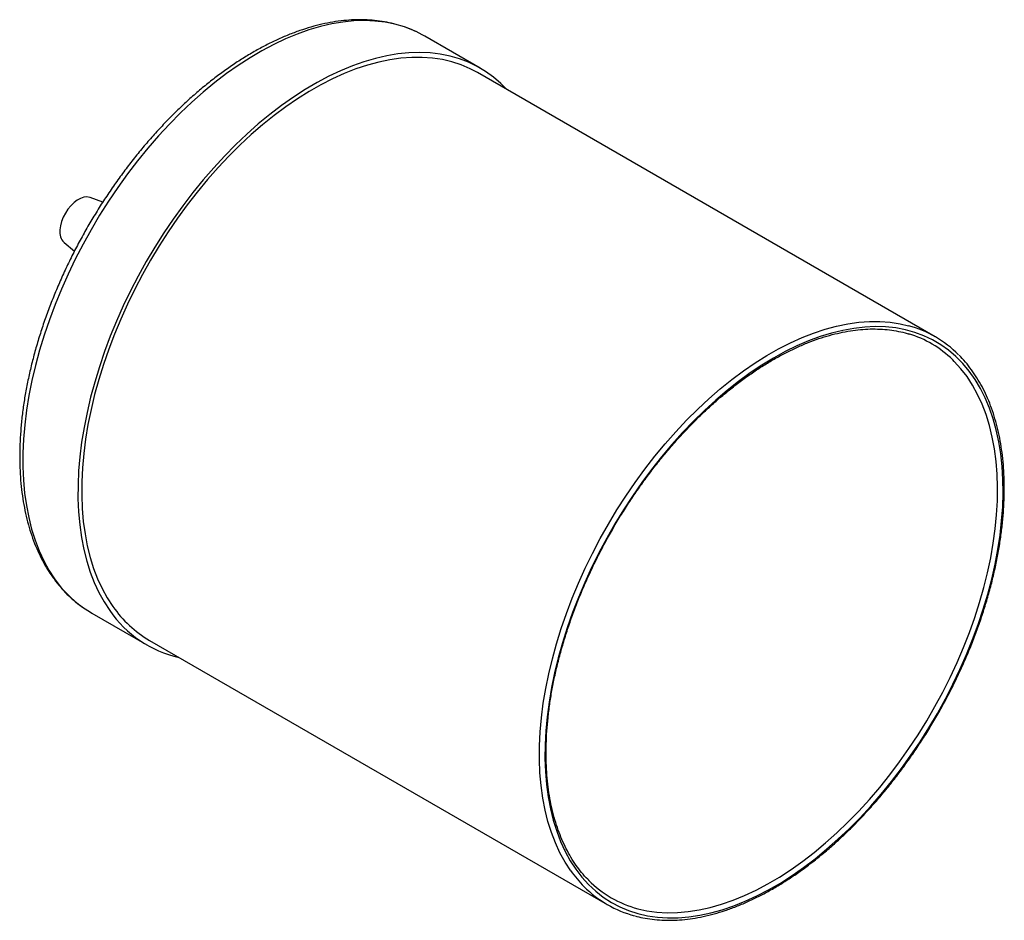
# Paper-space layout '_Isométrica' of a CAD drawing. Header units: millimetres. Extents: x -73 to 302, y -231 to 113.
import ezdxf

# ---------------------------------------------------------------- set-up
doc = ezdxf.new("R2010")
doc.units = ezdxf.units.MM

psp = doc.layouts.new('_Isométrica')

# ---------------------------------------------------------------- linework, layer by layer
at = {"color": 7, "linetype": 'Continuous', "lineweight": 25}
for p, q in [((102.37, 94.17), (81.34, 106.31)), ((275.86, -8.29), (101.37, 92.44)), ((-41.48, 43.04), (-46.28, 44.8)), ((-56.2, 27.62), (-52.26, 24.34)), ((-45.65, -113.67), (-24.62, -125.81)), ((-23.62, -124.07), (150.87, -224.81))]:
    psp.add_line(p, q, dxfattribs=at)
at = {"color": 8, "linetype": 'Continuous', "lineweight": 25, "flags": 128}
for points in [[(77.96, 108.06), (76.96, 108.51), (73.49, 109.84), (69.88, 110.88), (66.14, 111.63), (62.27, 112.09), (58.29, 112.26), (54.22, 112.13), (50.04, 111.71), (45.79, 111), (41.47, 110), (37.08, 108.72), (32.65, 107.15), (28.18, 105.3), (23.69, 103.17), (19.18, 100.78), (14.67, 98.12), (10.16, 95.2), (5.67, 92.04), (1.22, 88.63), (-3.19, 84.99), (-7.55, 81.12), (-11.85, 77.04), (-16.07, 72.76), (-20.2, 68.28), (-24.24, 63.63), (-28.18, 58.8), (-31.99, 53.81), (-35.68, 48.68), (-39.24, 43.42), (-42.65, 38.03), (-45.91, 32.55), (-49, 26.97), (-51.93, 21.31), (-54.69, 15.59), (-57.25, 9.82), (-59.63, 4.02), (-61.82, -1.8), (-63.8, -7.63), (-65.57, -13.45), (-67.14, -19.24), (-68.49, -24.99), (-69.62, -30.69), (-70.53, -36.32), (-71.22, -41.87), (-71.68, -47.32), (-71.92, -52.66), (-71.93, -57.88), (-71.72, -62.96), (-71.27, -67.89), (-70.6, -72.66), (-69.71, -77.26), (-68.6, -81.67), (-67.27, -85.88), (-65.72, -89.88), (-63.97, -93.67), (-62, -97.23), (-59.84, -100.55)], [(136.9, -211.89), (134.75, -208.6), (132.81, -205.06), (131.07, -201.3), (129.54, -197.32), (128.23, -193.13), (127.13, -188.75), (126.26, -184.18), (125.61, -179.44), (125.19, -174.54), (124.99, -169.49), (125.02, -164.3), (125.27, -158.99), (125.76, -153.57), (126.46, -148.05), (127.39, -142.46), (128.54, -136.8), (129.91, -131.08), (131.5, -125.33), (133.29, -119.56), (135.29, -113.78), (137.49, -108), (139.88, -102.25), (142.46, -96.53), (145.23, -90.87), (148.16, -85.27), (151.27, -79.75), (154.54, -74.33), (157.95, -69.01), (161.51, -63.82), (165.2, -58.76), (169.02, -53.85), (172.95, -49.1), (176.98, -44.53), (181.11, -40.14), (185.32, -35.94), (189.6, -31.96), (193.94, -28.18), (198.34, -24.64), (202.77, -21.33), (207.23, -18.27), (211.7, -15.46), (216.18, -12.91), (220.65, -10.62), (225.1, -8.61), (229.52, -6.87), (233.9, -5.42), (238.23, -4.25), (242.49, -3.37), (246.68, -2.78), (250.79, -2.48), (254.8, -2.47), (258.7, -2.76), (262.48, -3.34), (265.7, -4.08)], [(162.48, -226.37), (165.96, -227.14), (169.73, -227.67), (173.62, -227.91), (177.62, -227.85), (181.7, -227.49), (185.88, -226.84), (190.12, -225.9), (194.43, -224.67), (198.79, -223.15), (203.19, -221.35), (207.61, -219.27), (212.05, -216.91), (216.49, -214.3), (220.92, -211.42), (225.34, -208.29), (229.72, -204.92), (234.06, -201.31), (238.34, -197.48), (242.56, -193.43), (246.7, -189.18), (250.75, -184.74), (254.7, -180.12), (258.55, -175.33), (262.27, -170.38), (265.86, -165.29), (269.32, -160.07), (272.62, -154.73), (275.77, -149.3), (278.75, -143.77), (281.56, -138.18), (284.19, -132.52), (286.63, -126.83), (288.88, -121.11), (290.93, -115.37), (292.77, -109.64), (294.4, -103.93), (295.81, -98.25), (297.01, -92.62), (297.99, -87.05), (298.74, -81.56), (299.26, -76.16), (299.56, -70.87), (299.62, -65.7), (299.46, -60.67), (299.07, -55.79), (298.46, -51.06), (297.61, -46.51), (296.55, -42.15), (295.26, -37.98), (293.76, -34.02), (292.04, -30.28), (290.12, -26.77), (287.99, -23.49), (285.66, -20.47), (283.14, -17.69), (282.53, -17.09)]]:
    psp.add_lwpolyline(points, dxfattribs=at)
at = {"color": 7, "linetype": 'Continuous', "lineweight": 25, "flags": 128}
for points in [[(81.34, 106.31), (80.29, 106.9), (77.96, 108.06)], [(112.59, 85.96), (110.3, 88.27), (107.47, 90.71), (104.47, 92.87), (101.31, 94.76), (97.99, 96.37), (94.52, 97.7), (90.9, 98.74), (87.16, 99.49), (83.3, 99.95), (79.32, 100.12), (75.24, 99.99), (71.07, 99.58), (66.81, 98.87), (62.49, 97.87), (58.11, 96.58), (53.68, 95.01), (49.21, 93.16), (44.71, 91.04), (40.2, 88.64), (35.69, 85.98), (31.18, 83.07), (26.7, 79.9), (22.24, 76.49), (17.83, 72.85), (13.47, 68.99), (9.17, 64.91), (4.95, 60.62), (0.82, 56.15), (-3.22, 51.49), (-7.15, 46.66), (-10.97, 41.67), (-14.66, 36.54), (-18.22, 31.28), (-21.63, 25.9), (-24.88, 20.41), (-27.98, 14.83), (-30.91, 9.17), (-33.66, 3.45), (-36.23, -2.31), (-38.61, -8.12), (-40.79, -13.94), (-42.77, -19.77), (-44.55, -25.58), (-46.12, -31.37), (-47.47, -37.13), (-48.6, -42.83), (-49.51, -48.46), (-50.2, -54.01), (-50.66, -59.46), (-50.9, -64.8), (-50.91, -70.02), (-50.69, -75.1), (-50.25, -80.03), (-49.58, -84.8), (-48.69, -89.39), (-47.58, -93.8), (-46.25, -98.01), (-44.7, -102.02), (-42.94, -105.8), (-40.98, -109.36), (-38.81, -112.69)], [(101.37, 92.44), (98.55, 93.92), (95.17, 95.37), (91.65, 96.52), (87.99, 97.39), (84.21, 97.97), (80.3, 98.26), (76.3, 98.25), (72.19, 97.96), (68, 97.36), (63.74, 96.48), (59.41, 95.31), (55.03, 93.86), (50.61, 92.12), (46.16, 90.11), (41.69, 87.82), (37.21, 85.27), (32.73, 82.46), (28.28, 79.4), (23.84, 76.09), (19.45, 72.55), (15.11, 68.78), (10.83, 64.79), (6.62, 60.59), (2.49, 56.2), (-1.54, 51.63), (-5.47, 46.88), (-9.29, 41.97), (-12.98, 36.91), (-16.54, 31.72), (-19.95, 26.4), (-23.22, 20.98), (-26.33, 15.46), (-29.27, 9.86), (-32.03, 4.2), (-34.61, -1.52), (-37.01, -7.27), (-39.2, -13.04), (-41.2, -18.82), (-43, -24.6), (-44.58, -30.35), (-45.95, -36.06), (-47.1, -41.73), (-48.03, -47.32), (-48.73, -52.84), (-49.22, -58.26), (-49.47, -63.57), (-49.5, -68.75), (-49.3, -73.81), (-48.88, -78.71), (-48.23, -83.45), (-47.36, -88.02), (-46.26, -92.4), (-44.95, -96.59), (-43.42, -100.57), (-41.68, -104.33), (-39.74, -107.86), (-37.59, -111.16)], [(-46.28, 44.8), (-46.43, 44.86), (-47.5, 45.03), (-48.67, 44.9), (-49.9, 44.49), (-51.17, 43.81), (-52.42, 42.87), (-53.61, 41.7), (-54.72, 40.36), (-55.69, 38.86), (-56.51, 37.28), (-57.14, 35.65), (-57.57, 34.03), (-57.77, 32.47)], [(138.88, -211.36), (141.21, -214.4), (143.74, -217.19), (146.45, -219.71), (149.34, -221.97), (152.4, -223.96), (155.62, -225.66), (158.99, -227.08), (162.51, -228.22), (166.16, -229.07), (169.94, -229.62), (173.84, -229.88), (177.84, -229.85), (181.93, -229.52), (186.12, -228.9), (190.37, -227.99), (194.69, -226.79), (199.06, -225.3), (203.47, -223.53), (207.91, -221.49), (212.36, -219.17), (216.82, -216.58), (221.28, -213.74), (225.71, -210.64), (230.12, -207.3), (234.48, -203.73), (238.8, -199.92), (243.05, -195.91), (247.22, -191.69), (251.31, -187.27), (255.31, -182.67), (259.19, -177.9), (262.96, -172.97), (266.61, -167.89), (270.11, -162.69), (273.48, -157.36), (276.68, -151.93), (279.73, -146.41), (282.6, -140.81), (285.3, -135.15), (287.81, -129.45), (290.13, -123.71), (292.26, -117.95), (294.18, -112.19), (295.89, -106.45), (297.39, -100.73), (298.67, -95.06), (299.74, -89.44), (300.58, -83.9), (301.19, -78.44), (301.58, -73.09), (301.75, -67.84), (301.68, -62.73), (301.39, -57.76), (300.87, -52.95), (300.12, -48.3), (299.15, -43.83), (297.96, -39.55), (296.55, -35.48), (294.93, -31.62), (293.1, -27.98), (291.06, -24.57), (288.82, -21.41), (286.39, -18.5), (283.77, -15.84), (280.97, -13.45), (278, -11.33), (274.86, -9.48), (271.56, -7.91), (268.11, -6.63), (264.53, -5.64), (260.81, -4.94), (256.97, -4.54), (253.02, -4.42), (248.97, -4.6), (244.83, -5.08), (240.61, -5.84), (236.32, -6.9), (231.98, -8.24), (227.59, -9.87), (223.16, -11.78), (218.71, -13.96), (214.25, -16.42), (209.8, -19.13), (205.35, -22.1), (200.93, -25.32), (196.54, -28.78), (192.2, -32.47), (187.91, -36.38), (183.7, -40.5), (179.57, -44.82), (175.52, -49.33), (171.58, -54.02), (167.75, -58.87), (164.04, -63.87), (160.47, -69.02), (157.03, -74.28), (153.75, -79.66), (150.62, -85.14), (147.66, -90.7), (144.87, -96.33), (142.26, -102.02), (139.85, -107.74), (137.62, -113.49), (135.6, -119.25), (133.78, -125), (132.18, -130.74), (130.79, -136.43), (129.61, -142.08), (128.66, -147.66), (127.93, -153.16), (127.43, -158.57), (127.15, -163.87), (127.1, -169.05), (127.28, -174.09), (127.69, -178.99), (128.32, -183.72), (129.18, -188.28), (130.26, -192.66), (131.56, -196.83), (133.08, -200.8), (134.8, -204.55), (136.74, -208.08), (138.88, -211.36)], [(-49.14, -111.42), (-46.19, -113.35), (-45.65, -113.67)]]:
    psp.add_lwpolyline(points, dxfattribs=at)
at = {"color": 7, "linetype": 'Continuous', "lineweight": 25}
for centre, radius, start, end in [((-52.38, 31.54), 5.48, 170.2282, 225.743), ((254.71, -44.93), 42.3, 44.7795, 74.9401), ((253.76, -46.58), 41.21, 45.6997, 73.1106), ((-1.43, -86.05), 44.02, 214.7707, 239.722), ((-2.8, -87.9), 43.72, 214.5348, 257.3177), ((173.04, -186.4), 41.34, 224.8312, 255.1958), ((172.02, -188.16), 42.31, 224.7358, 255.2)]:
    psp.add_arc(centre, radius, start, end, dxfattribs=at)
at = {"color": 8, "linetype": 'Continuous', "lineweight": 25}
for centre, radius, start, end in [((-22.6, -74.59), 45.4, 214.8791, 234.2154), ((175.13, -184.99), 46.74, 215.1325, 224.8125)]:
    psp.add_arc(centre, radius, start, end, dxfattribs=at)
at = {"color": 7, "linetype": 'Continuous', "lineweight": 25}
for points, knots in [([(77.74, 108.16), (77.59, 108.23), (76.36, 108.85), (73.93, 109.77), (70.45, 110.88), (66.85, 111.71), (63.13, 112.28), (59.31, 112.59), (55.39, 112.63), (51.39, 112.41), (47.31, 111.92), (43.15, 111.16), (38.94, 110.13), (34.69, 108.84), (30.39, 107.29), (26.07, 105.49), (21.73, 103.43), (17.39, 101.13), (13.05, 98.59), (8.72, 95.82), (4.42, 92.82), (0.15, 89.6), (-4.08, 86.17), (-8.25, 82.54), (-12.36, 78.71), (-16.41, 74.7), (-20.37, 70.51), (-24.25, 66.16), (-28.03, 61.64), (-31.71, 56.99), (-35.28, 52.19), (-38.72, 47.27), (-42.04, 42.24), (-45.23, 37.1), (-48.27, 31.87), (-51.16, 26.56), (-53.9, 21.19), (-56.48, 15.75), (-58.89, 10.28), (-61.13, 4.77), (-63.19, -0.76), (-65.07, -6.3), (-66.76, -11.83), (-68.26, -17.34), (-69.57, -22.82), (-70.68, -28.27), (-71.59, -33.66), (-72.29, -38.98), (-72.79, -44.23), (-73.08, -49.39), (-73.16, -54.45), (-73.03, -59.4), (-72.7, -64.22), (-72.15, -68.91), (-71.39, -73.46), (-70.42, -77.85), (-69.25, -82.07), (-67.87, -86.11), (-66.28, -89.96), (-64.5, -93.62), (-62.63, -96.91), (-61.28, -98.89), (-60.66, -99.81)], [0, 0, 0, 0, 0.002359, 0.018851, 0.03536, 0.051906, 0.068502, 0.085157, 0.101875, 0.118657, 0.135497, 0.15239, 0.169328, 0.1863, 0.203299, 0.220316, 0.237346, 0.254383, 0.271422, 0.288459, 0.305493, 0.322521, 0.339545, 0.356562, 0.373572, 0.390577, 0.407577, 0.424571, 0.44156, 0.458545, 0.475528, 0.492507, 0.509484, 0.52646, 0.543436, 0.560412, 0.577388, 0.594366, 0.611346, 0.628329, 0.645315, 0.662305, 0.679301, 0.696302, 0.713309, 0.730323, 0.747344, 0.764373, 0.781409, 0.798452, 0.815502, 0.832557, 0.849616, 0.866676, 0.88373, 0.900776, 0.917805, 0.934811, 0.951784, 0.968714, 0.985593, 1, 1, 1, 1]), ([(139.04, -209.88), (138.69, -209.37), (137.65, -207.86), (136.06, -205.2), (134.34, -201.84), (132.81, -198.27), (131.47, -194.51), (130.32, -190.57), (129.36, -186.45), (128.6, -182.17), (128.03, -177.73), (127.67, -173.15), (127.51, -168.43), (127.55, -163.59), (127.79, -158.64), (128.24, -153.58), (128.88, -148.44), (129.72, -143.22), (130.76, -137.94), (132, -132.61), (133.43, -127.24), (135.05, -121.84), (136.85, -116.43), (138.84, -111.02), (141, -105.62), (143.33, -100.25), (145.83, -94.92), (148.49, -89.63), (151.3, -84.42), (154.27, -79.27), (157.37, -74.22), (160.6, -69.27), (163.96, -64.42), (167.44, -59.71), (171.02, -55.12), (174.71, -50.69), (178.49, -46.41), (182.35, -42.29), (186.28, -38.35), (190.27, -34.6), (194.32, -31.04), (198.42, -27.69), (202.55, -24.54), (206.7, -21.62), (210.86, -18.91), (215.04, -16.44), (219.2, -14.2), (223.35, -12.21), (227.47, -10.46), (231.56, -8.96), (235.6, -7.71), (239.59, -6.71), (243.52, -5.98), (247.37, -5.5), (251.14, -5.28), (254.82, -5.32), (258.41, -5.61), (261.88, -6.19), (264.39, -6.75), (265.69, -7.19), (265.92, -7.26)], [0, 0, 0, 0, 0.009224, 0.026943, 0.04464, 0.062312, 0.079962, 0.097595, 0.115215, 0.132826, 0.150432, 0.168034, 0.185635, 0.203236, 0.220838, 0.238441, 0.256046, 0.273654, 0.291264, 0.308877, 0.326492, 0.34411, 0.36173, 0.379352, 0.396975, 0.4146, 0.432226, 0.449853, 0.467481, 0.485109, 0.502737, 0.520364, 0.537991, 0.555617, 0.573242, 0.590865, 0.608486, 0.626105, 0.643722, 0.661337, 0.678948, 0.696556, 0.714162, 0.731764, 0.749363, 0.76696, 0.784555, 0.802148, 0.819741, 0.837334, 0.85493, 0.872532, 0.890142, 0.907764, 0.925402, 0.943062, 0.960747, 0.978463, 0.99621, 1, 1, 1, 1]), ([(161.46, -229.14), (162.42, -229.39), (164.54, -229.93), (167.95, -230.45), (171.67, -230.77), (175.49, -230.82), (179.4, -230.61), (183.39, -230.13), (187.45, -229.39), (191.57, -228.38), (195.73, -227.12), (199.94, -225.59), (204.18, -223.82), (208.44, -221.8), (212.71, -219.53), (216.98, -217.02), (221.23, -214.29), (225.47, -211.32), (229.69, -208.14), (233.86, -204.75), (237.98, -201.16), (242.05, -197.37), (246.05, -193.39), (249.97, -189.24), (253.81, -184.92), (257.56, -180.45), (261.21, -175.82), (264.74, -171.06), (268.16, -166.18), (271.45, -161.18), (274.6, -156.08), (277.62, -150.89), (280.49, -145.62), (283.2, -140.29), (285.76, -134.89), (288.15, -129.46), (290.36, -124), (292.4, -118.52), (294.26, -113.03), (295.93, -107.55), (297.41, -102.1), (298.7, -96.67), (299.79, -91.29), (300.68, -85.97), (301.38, -80.72), (301.86, -75.54), (302.15, -70.47), (302.22, -65.49), (302.09, -60.63), (301.76, -55.9), (301.22, -51.31), (300.47, -46.87), (299.52, -42.59), (298.37, -38.48), (297.02, -34.55), (295.47, -30.8), (293.74, -27.26), (291.81, -23.93), (289.7, -20.81), (287.43, -17.91), (285.77, -16.16), (284.94, -15.29)], [0, 0, 0, 0, 0.01387, 0.030726, 0.047607, 0.064514, 0.081447, 0.098404, 0.115382, 0.132377, 0.149385, 0.166403, 0.183428, 0.200457, 0.217489, 0.234521, 0.251552, 0.268582, 0.285609, 0.302635, 0.319658, 0.336678, 0.353697, 0.370713, 0.387727, 0.40474, 0.421751, 0.43876, 0.455769, 0.472777, 0.489784, 0.506791, 0.523799, 0.540806, 0.557814, 0.574823, 0.591833, 0.608844, 0.625857, 0.642872, 0.659889, 0.676908, 0.69393, 0.710954, 0.727982, 0.745012, 0.762045, 0.779081, 0.796119, 0.813158, 0.830198, 0.847236, 0.864271, 0.8813, 0.89832, 0.915327, 0.932319, 0.94929, 0.966237, 0.983158, 1, 1, 1, 1]), ([(-60.66, -99.81), (-60.25, -100.37), (-59.1, -101.96), (-57.05, -104.42), (-54.47, -107.08), (-51.91, -109.38), (-50.14, -110.68), (-49.35, -111.26)], [0, 0, 0, 0, 0.125174, 0.355811, 0.585725, 0.814792, 1, 1, 1, 1]), ([(143.94, -215.68), (143.76, -215.51), (142.75, -214.56), (141.1, -212.65), (139.71, -210.79), (139.04, -209.88)], [0, 0, 0, 0, 0.0988726, 0.5628781, 1, 1, 1, 1])]:
    psp.add_open_spline(points, degree=3, knots=knots, dxfattribs=at)

doc.saveas('drawing.dxf')
